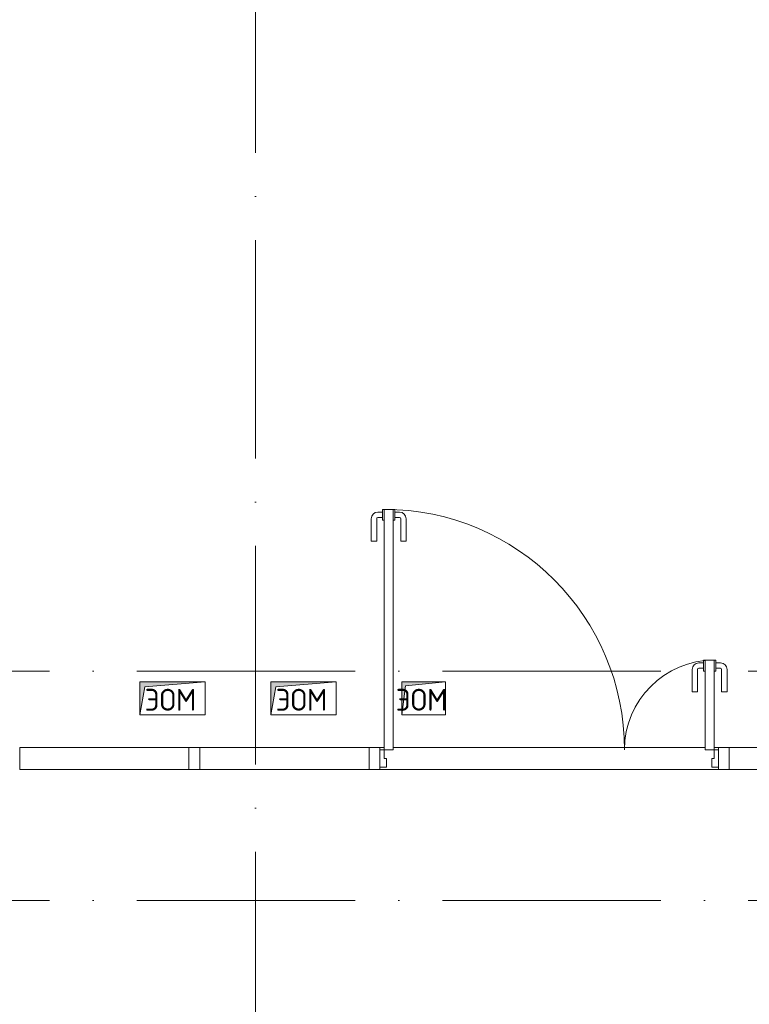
# Model space of a CAD drawing. Header units: millimetres. Extents: x 83162 to 161202, y 56220 to 105342.
# Tile 26 of 209: x 99670 to 103012, y 89525 to 94032. Entities that reach past the tile are written whole.
import ezdxf
from ezdxf import colors
from ezdxf.entities.mleader import LeaderData, LeaderLine
from ezdxf.math import Vec2, Vec3

# ---------------------------------------------------------------- set-up
doc = ezdxf.new("R2010")
doc.units = ezdxf.units.MM
doc.linetypes.add('4_ Штрихпунктир_ 10 х 2 мм', pattern=[1400, 1000, -200, 0, -200])
for name, color, linetype, lineweight in [('A-____-NOTE-TEXT', 5, 'Continuous', 9), ('A-DETL-GENF-OTLN', 7, 'Continuous', 9), ('A-DOOR-____-MCUT', 7, 'Continuous', 18), ('A-DOOR-____-OTLN', 7, 'Continuous', 9), ('A-DOOR-FRAM-MCUT', 7, 'Continuous', 18), ('A-GLAZ-CURT-MCUT', 7, 'Continuous', 9), ('A-GLAZ-CURT-OTLN', 7, 'Continuous', 9), ('A-GLAZ-CWMG-MCUT', 7, 'Continuous', 9), ('A-GLAZ-CWMG-OTLN', 7, 'Continuous', 9), ('M-EQPM-____-OTLN', 7, 'Continuous', 9), ('S-GRID-____-OTLN', 7, 'Continuous', 9), ('ДЕВИ', 7, 'Continuous', 0)]:
    doc.layers.add(name, color=color, linetype=linetype, lineweight=lineweight)
doc.styles.add('GOST Common', font='GOST_Common.ttf', dxfattribs={"height": 100})
doc.styles.add('ДЕВИ', font='CS_Gost2304.shx', dxfattribs={"width": 0.8})

# ---------------------------------------------------------------- blocks, each defined once
blk = doc.blocks.new('АР_Канал вертикальный прямоугольный - ЭОМ-7278714-ВКК_01_К3_З_ЭОМ_греющий кабель_')
at = {"layer": 'A-DETL-GENF-OTLN', "lineweight": 5, "true_color": 0xf4f4f4}
blk.add_hatch(color=7, dxfattribs=at).paths.add_polyline_path([(-150, -75), (-127.5, 52.5), (150, 75), (-150, 75)])
at = {"layer": 'A-DETL-GENF-OTLN', "color": 254, "lineweight": 13, "true_color": 0xcccccc}
for p, q in [((150, 75), (-150, 75)), ((-150, 75), (-150, -75)), ((150, 75), (-150, 75)), ((-150, 75), (-150, -75)), ((-150, -75), (-127.5, 52.5)), ((-150, -75), (-127.5, 52.5)), ((-127.5, 52.5), (150, 75)), ((-127.5, 52.5), (150, 75)), ((150, -75), (150, 75)), ((-150, -75), (150, -75))]:
    blk.add_line(p, q, dxfattribs=at)
at = {"layer": 'M-EQPM-____-OTLN', "color": 254, "lineweight": 5, "true_color": 0xcccccc}
for p, q in [((-150, -75), (-150, 75)), ((-150, 75), (150, 75)), ((150, 75), (150, -75)), ((150, -75), (-150, -75))]:
    blk.add_line(p, q, dxfattribs=at)
blk = doc.blocks.new('Системная панель - С остеклением-3552978-ВКК_01_К3_З_ЭОМ_греющий кабель_')
at = {"layer": 'A-GLAZ-CURT-MCUT', "color": 254, "lineweight": 5, "true_color": 0xcccccc}
for p, q in [((375, 50), (-375, 50)), ((-375, 50), (-375, -50)), ((375, -50), (375, 50)), ((-375, -50), (375, -50))]:
    blk.add_line(p, q, dxfattribs=at)
blk = doc.blocks.new('АР_Дверь_Панель двупольная - АР_Дверь_Панель двупольная_Остекленные 1100_400-4608227-ВКК_01_К3_З_ЭОМ_греющий кабель_')
at = {"layer": 'A-DOOR-____-MCUT', "color": 254, "lineweight": 13, "true_color": 0xcccccc}
for p, q in [((-755, 40), (-755, 1140)), ((-755, 1140), (-715, 1140)), ((-715, 1140), (-715, 40)), ((755, 450), (715, 450)), ((715, 450), (715, 40)), ((755, 40), (755, 450)), ((-715, 40), (-755, 40)), ((715, 40), (755, 40))]:
    blk.add_line(p, q, dxfattribs=at)
at = {"layer": 'A-DOOR-____-OTLN', "color": 254, "lineweight": 5, "true_color": 0xcccccc}
for p, q in [((-763, 1127.5), (-785, 1127.5)), ((-763, 1140), (-763, 1090)), ((-755, 1140), (-763, 1140)), ((-715, 1140), (-707, 1140)), ((-707, 1140), (-707, 1090)), ((-707, 1127.5), (-685, 1127.5)), ((-815, 995), (-815, 1097.5)), ((-790, 995), (-790, 1097.5)), ((-763, 1102.5), (-785, 1102.5)), ((-763, 1090), (-755, 1090)), ((-707, 1090), (-715, 1090)), ((-707, 1102.5), (-685, 1102.5)), ((-680, 995), (-680, 1097.5)), ((-655, 995), (-655, 1097.5)), ((-790, 995), (-815, 995)), ((-680, 995), (-655, 995)), ((655, 305), (655, 407.5)), ((680, 305), (680, 407.5)), ((707, 437.5), (685, 437.5)), ((707, 412.5), (685, 412.5)), ((707, 450), (707, 400)), ((715, 450), (707, 450)), ((755, 450), (763, 450)), ((763, 450), (763, 400)), ((763, 437.5), (785, 437.5)), ((763, 412.5), (785, 412.5)), ((790, 305), (790, 407.5)), ((815, 305), (815, 407.5)), ((707, 400), (715, 400)), ((763, 400), (755, 400)), ((680, 305), (655, 305)), ((790, 305), (815, 305))]:
    blk.add_line(p, q, dxfattribs=at)
for centre, radius, start, end in [((-785, 1097.5), 30, 90, 180), ((-755, 40), 1100, 0, 90), ((-685, 1097.5), 30, 360, 90), ((-785, 1097.5), 4.99, 90, 180), ((-685, 1097.5), 4.99, 0, 90), ((755, 40), 410, 90, 180), ((685, 407.5), 30, 90, 180), ((685, 407.5), 4.99, 90, 180), ((785, 407.5), 30, 0, 90), ((785, 407.5), 4.99, 0, 90)]:
    blk.add_arc(centre, radius, start, end, dxfattribs=at)
at = {"layer": 'A-DOOR-FRAM-MCUT', "color": 254, "lineweight": 13, "true_color": 0xcccccc}
for p, q in [((-775, 40), (-755, 40)), ((-775, -40), (-775, 40)), ((-755, 40), (-755, 0)), ((755, 0), (745, 0)), ((745, 0), (745, -40)), ((775, 40), (755, 40)), ((755, 40), (755, 0)), ((775, -40), (775, 40)), ((-745, -40), (-775, -40)), ((-755, 0), (-745, 0)), ((-745, 0), (-745, -40)), ((745, -40), (775, -40))]:
    blk.add_line(p, q, dxfattribs=at)
blk = doc.blocks.new('Системная панель - С остеклением-3552993-ВКК_01_К3_З_ЭОМ_греющий кабель_')
at = {"layer": 'A-GLAZ-CURT-MCUT', "color": 254, "lineweight": 5, "true_color": 0xcccccc}
for p, q in [((387.5, 50), (-387.5, 50)), ((-387.5, 50), (-387.5, -50)), ((387.5, -50), (387.5, 50)), ((-387.5, -50), (387.5, -50))]:
    blk.add_line(p, q, dxfattribs=at)
blk = doc.blocks.new('АР_Канал вертикальный прямоугольный - ЭОМ-7328100-ВКК_01_К3_З_ЭОМ_греющий кабель_')
at = {"layer": 'A-DETL-GENF-OTLN', "lineweight": 5, "true_color": 0xf4f4f4}
blk.add_hatch(color=7, dxfattribs=at).paths.add_polyline_path([(-100, -75), (-82.5, 57.5), (100, 75), (-100, 75)])
at = {"layer": 'A-DETL-GENF-OTLN', "color": 254, "lineweight": 13, "true_color": 0xcccccc}
for p, q in [((100, 75), (-100, 75)), ((-100, 75), (-100, -75)), ((100, 75), (-100, 75)), ((-100, 75), (-100, -75)), ((-100, -75), (-82.5, 57.5)), ((-100, -75), (-82.5, 57.5)), ((-82.5, 57.5), (100, 75)), ((-82.5, 57.5), (100, 75)), ((100, -75), (100, 75)), ((-100, -75), (100, -75))]:
    blk.add_line(p, q, dxfattribs=at)
at = {"layer": 'M-EQPM-____-OTLN', "color": 254, "lineweight": 5, "true_color": 0xcccccc}
for p, q in [((-100, -75), (-100, 75)), ((-100, 75), (100, 75)), ((100, 75), (100, -75)), ((100, -75), (-100, -75))]:
    blk.add_line(p, q, dxfattribs=at)
blk = doc.blocks.new('Прямоугольный импост - 100Х50-3553533-ВКК_01_К3_З_ЭОМ_греющий кабель_')
at = {"layer": 'A-GLAZ-CWMG-OTLN', "color": 254, "lineweight": 5, "true_color": 0xcccccc}
for p, q in [((101320, 90700), (101340, 90700)), ((101380, 90700), (102810, 90700)), ((102850, 90700), (102870, 90700)), ((101320, 90600), (102870, 90600))]:
    blk.add_line(p, q, dxfattribs=at)
blk = doc.blocks.new('Прямоугольный импост - 100Х50-3553539-ВКК_01_К3_З_ЭОМ_греющий кабель_')
at = {"layer": 'A-GLAZ-CWMG-MCUT', "color": 254, "lineweight": 5, "true_color": 0xcccccc}
for p, q in [((-25, 50), (25, 50)), ((-25, -50), (-25, 50)), ((25, 50), (25, -50)), ((25, -50), (-25, -50))]:
    blk.add_line(p, q, dxfattribs=at)
blk = doc.blocks.new('Прямоугольный импост - 100Х50-V35-ВКК_01_К3_З_ЭОМ_греющий кабель_')
at = {"layer": 'A-GLAZ-CWMG-MCUT', "color": 254, "lineweight": 5, "true_color": 0xcccccc}
for p, q in [((-25, 50), (25, 50)), ((-25, 40), (-25, 50)), ((25, 50), (25, -50)), ((-25, -50), (-25, -40)), ((25, -50), (-25, -50))]:
    blk.add_line(p, q, dxfattribs=at)
blk = doc.blocks.new('Прямоугольный импост - 100Х50-V36-ВКК_01_К3_З_ЭОМ_греющий кабель_')
at = {"layer": 'A-GLAZ-CWMG-MCUT', "color": 254, "lineweight": 5, "true_color": 0xcccccc}
for p, q in [((-25, 50), (25, 50)), ((-25, -50), (-25, 50)), ((25, 50), (25, 40)), ((25, -40), (25, -50)), ((25, -50), (-25, -50))]:
    blk.add_line(p, q, dxfattribs=at)
blk = doc.blocks.new('240311_Наметкина 10_РД_АР_К3_R21_rvt-1-ВКК_01_К3_З_ЭОМ_греющий кабель_')
at = {"layer": 'A-DOOR-____-OTLN', "color": 254, "lineweight": 5, "true_color": 0xcccccc}
blk.add_blockref('АР_Дверь_Панель двупольная - АР_Дверь_Панель двупольная_Остекленные 1100_400-4608227-ВКК_01_К3_З_ЭОМ_греющий кабель_', (102095, 90650), dxfattribs=at)
at = {"layer": 'A-GLAZ-CURT-OTLN', "color": 254, "lineweight": 5, "true_color": 0xcccccc, "rotation": 180}
for name, p in [('Системная панель - С остеклением-3552993-ВКК_01_К3_З_ЭОМ_греющий кабель_', (100057.5, 90650)), ('Системная панель - С остеклением-3552993-ВКК_01_К3_З_ЭОМ_греющий кабель_', (100882.5, 90650)), ('Системная панель - С остеклением-3552978-ВКК_01_К3_З_ЭОМ_греющий кабель_', (103295, 90650))]:
    blk.add_blockref(name, p, dxfattribs=at)
at = {"layer": 'A-GLAZ-CWMG-OTLN', "color": 254, "lineweight": 5, "true_color": 0xcccccc, "extrusion": (0, 0, -1)}
for name, p in [('Прямоугольный импост - 100Х50-3553539-ВКК_01_К3_З_ЭОМ_греющий кабель_', (-100470, 90650)), ('Прямоугольный импост - 100Х50-V35-ВКК_01_К3_З_ЭОМ_греющий кабель_', (-101295, 90650)), ('Прямоугольный импост - 100Х50-V36-ВКК_01_К3_З_ЭОМ_греющий кабель_', (-102895, 90650))]:
    blk.add_blockref(name, p, dxfattribs=at)
at = {"layer": 'A-GLAZ-CWMG-OTLN', "color": 254, "lineweight": 5, "true_color": 0xcccccc}
blk.add_blockref('Прямоугольный импост - 100Х50-3553533-ВКК_01_К3_З_ЭОМ_греющий кабель_', (0, 0), dxfattribs=at)
at = {"layer": 'M-EQPM-____-OTLN', "color": 254, "lineweight": 5, "true_color": 0xcccccc}
for name, p in [('АР_Канал вертикальный прямоугольный - ЭОМ-7278714-ВКК_01_К3_З_ЭОМ_греющий кабель_', (100370, 90925)), ('АР_Канал вертикальный прямоугольный - ЭОМ-7278714-ВКК_01_К3_З_ЭОМ_греющий кабель_', (100970, 90925)), ('АР_Канал вертикальный прямоугольный - ЭОМ-7328100-ВКК_01_К3_З_ЭОМ_греющий кабель_', (101520, 90925))]:
    blk.add_blockref(name, p, dxfattribs=at)
at = {"layer": 'A-____-NOTE-TEXT', "color": 254, "lineweight": 5, "true_color": 0xcccccc, "char_height": 100, "width": 312.658, "attachment_point": 1, "style": 'GOST Common'}
for insert in [(100242.4, 90968.6), (100842.4, 90968.6), (101392.4, 90968.6)]:
    blk.add_mtext('ЭОМ', dxfattribs=dict(at, insert=insert))
blk = doc.blocks.new('Наметкина 10_РД_АР_К3_Отделка_R21_rvt-1-ВКК_01_К3_З_ЭОМ_греющий кабель_')
at = {"layer": 'S-GRID-____-OTLN', "color": 254, "linetype": '4_ Штрихпунктир_ 10 х 2 мм', "lineweight": 5, "true_color": 0xcccccc}
for p, q in [((100750, 57020.1), (100750, 104542.4)), ((153009.9, 91050), (83961.5, 91050)), ((153009.9, 90000), (83961.5, 90000))]:
    blk.add_line(p, q, dxfattribs=at)

msp = doc.modelspace()

# ---------------------------------------------------------------- block references
at = {"lineweight": 5}
for name in ['Наметкина 10_РД_АР_К3_Отделка_R21_rvt-1-ВКК_01_К3_З_ЭОМ_греющий кабель_', '240311_Наметкина 10_РД_АР_К3_R21_rvt-1-ВКК_01_К3_З_ЭОМ_греющий кабель_']:
    msp.add_blockref(name, (0, 0), dxfattribs=at)

# ---------------------------------------------------------------- leaders
at = {"layer": 'ДЕВИ', "color": 7}
ml = msp.add_multileader_mtext('Standard', dxfattribs=at)
ml.set_content('\\L{\\C7;ГК3.5\\PЭлектроподогрев трубы\\PДЕВИ Pipeguard-25   L=6м, 150 Вт. 230 В.^JУчасток 5.}', color=5, style='ДЕВИ')
ml.set_leader_properties()
ml.build(insert=Vec2(0, 0))
ml.multileader.update_dxf_attribs({"text_left_attachment_type": 8, "text_right_attachment_type": 5, "dogleg_length": 1, "arrow_head_size": 50})
ctx = ml.context
ctx.base_point, ctx.char_height, ctx.arrow_head_size, ctx.landing_gap_size, ctx.plane_origin = Vec3(94706.8, 92523.9), 200, 50, 0, Vec3(107913.5, 94505.3)
ctx.left_attachment, ctx.right_attachment = 8, 5
notes = []
notes.append((ctx, [(0, (1, 1, 0), (94705.8, 92523.9), (1, 0), 1, [(0, [(93764.3, 91430.9)], 0, [])])]))
ctx.mtext.insert, ctx.mtext.width, ctx.mtext.flow_direction = Vec3(94706.8, 92763.9), 6066.997, 5
for ctx, leaders in notes:
    for number, flags, end, landing, length, lines in leaders:
        leader = LeaderData()
        leader.index, (leader.has_last_leader_line, leader.has_dogleg_vector, leader.attachment_direction) = number, flags
        leader.last_leader_point, leader.dogleg_vector, leader.dogleg_length = Vec3(end), Vec3(landing), length
        for number, points, colour, breaks in lines:
            line = LeaderLine()
            line.index, line.vertices, line.color, line.breaks = number, Vec3.list(points), colors.encode_raw_color(colour), breaks
            leader.lines.append(line)
        ctx.leaders.append(leader)

doc.saveas('drawing.dxf')
